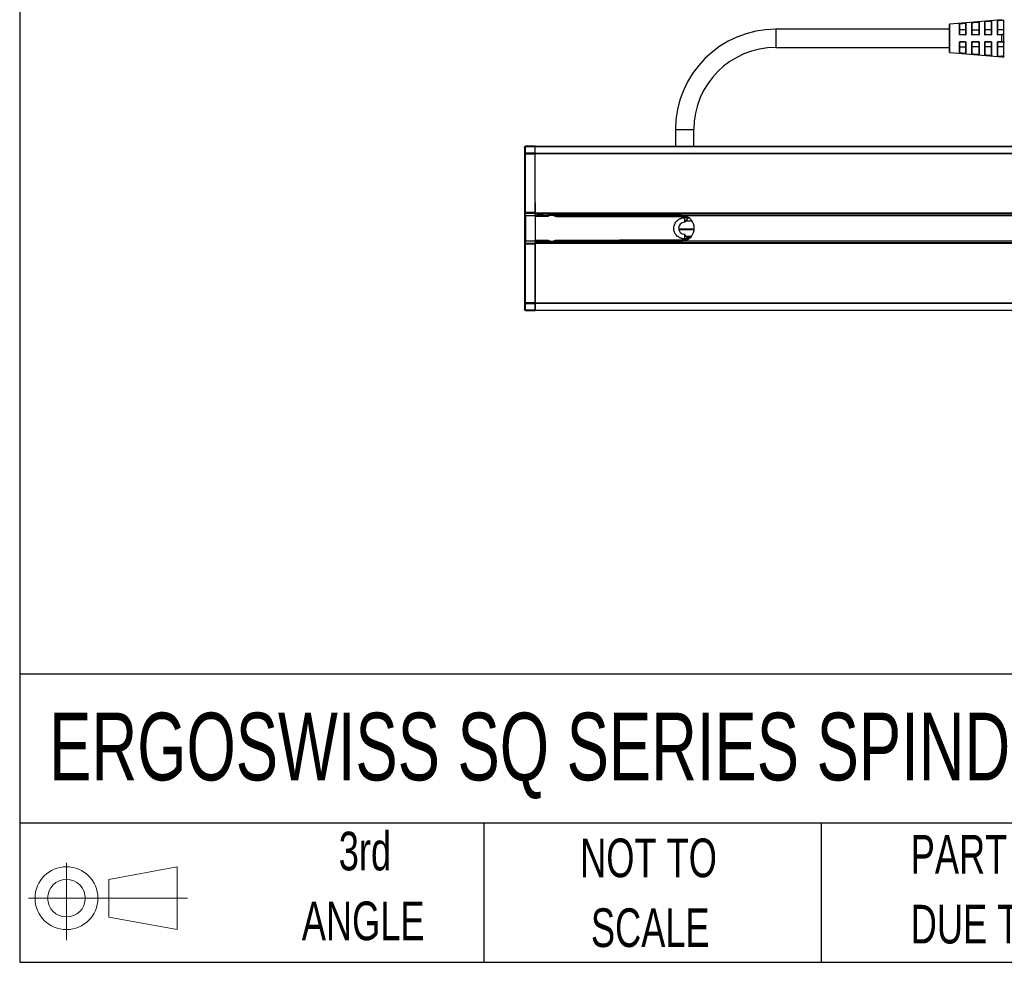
# Paper-space layout 'Sheet1(2)' of a CAD drawing. Header units: millimetres. Extents: x 32 to 1365, y 32 to 1048.
# Tile 1 of 18: x 32 to 301, y 32 to 290. Entities that reach past the tile are written whole.
import ezdxf

# ---------------------------------------------------------------- set-up
doc = ezdxf.new("R2010")
doc.units = ezdxf.units.MM
doc.layers.add('SLD-DEFPOINTS', color=7, linetype='Continuous')
doc.layers.add('TEXT', color=140, linetype='Continuous', lineweight=25)
doc.styles.add('SLDTEXTSTYLE0', font='TXT', dxfattribs={"width": 0.7})

# ---------------------------------------------------------------- blocks, each defined once
blk = doc.blocks.new('Block11')
at = {"color": 7, "linetype": 'Continuous', "lineweight": 18, "ltscale": 4}
for p, q in [((10.35, 21.24), (10.35, 0)), ((21.92, 16.67), (40.7, 20.13)), ((40.7, 20.13), (40.7, 2.93)), ((21.92, 6.38), (21.92, 16.67)), ((0, 11.53), (43.49, 11.53)), ((21.92, 6.38), (40.7, 2.93))]:
    blk.add_line(p, q, dxfattribs=at)
for radius in [8.6, 5.14]:
    blk.add_circle((10.35, 11.53), radius, dxfattribs=at)
blk = doc.blocks.new('Block12')
at = {"layer": 'SLD-DEFPOINTS', "ltscale": 4}
blk.add_blockref('Block11', (0, 0), dxfattribs=at)

psp = doc.layouts.new('Sheet1(2)')

# ---------------------------------------------------------------- linework, layer by layer
at = {"ltscale": 5}
for p, q in [((286.21, 280.89), (286.21, 288.45)), ((300.5, 289.77), (286.3, 288.55)), ((286.3, 280.79), (286.3, 288.55)), ((288.9, 285.59), (288.9, 288.67)), ((290.61, 288.72), (289, 288.58)), ((290.7, 288.82), (290.7, 285.59)), ((292.3, 285.59), (292.3, 288.96)), ((292.41, 288.88), (292.4, 288.88)), ((294.21, 289.03), (292.41, 288.88)), ((294.3, 289.14), (294.3, 285.59)), ((295.9, 285.59), (295.9, 289.28)), ((296.01, 289.19), (296, 289.19)), ((297.61, 289.33), (296.01, 289.19)), ((297.7, 289.44), (297.7, 285.59)), ((299.3, 285.58), (299.3, 289.58)), ((299.41, 289.49), (299.4, 289.49)), ((300.51, 289.58), (299.41, 289.49)), ((300.5, 289.68), (300.5, 289.77)), ((300.5, 289.68), (301.11, 289.68)), ((301.11, 289.58), (300.51, 289.58)), ((301.11, 286.96), (301.11, 289.58)), ((286.21, 287.17), (238.71, 287.17)), ((238.71, 287.17), (238.71, 284.67)), ((289, 285.67), (289.01, 285.67)), ((290.61, 286.96), (289.01, 286.96)), ((289.01, 285.67), (290.61, 285.67)), ((292.4, 285.67), (292.41, 285.67)), ((292.41, 286.96), (294.21, 286.96)), ((292.41, 285.67), (294.21, 285.67)), ((296, 285.67), (296.01, 285.67)), ((297.61, 286.96), (296.01, 286.96)), ((296.01, 285.67), (297.61, 285.67)), ((299.4, 285.67), (299.41, 285.67)), ((301.11, 286.96), (299.41, 286.96)), ((299.41, 285.67), (300.51, 285.67)), ((301.11, 285.67), (300.51, 285.67)), ((301.11, 285.67), (301.11, 286.96)), ((238.71, 284.67), (238.71, 282.17)), ((288.9, 280.67), (288.9, 283.74)), ((290.61, 283.67), (289, 283.67)), ((290.7, 283.74), (290.7, 280.51)), ((292.3, 280.37), (292.3, 283.75)), ((292.41, 283.67), (292.4, 283.67)), ((294.21, 283.67), (292.41, 283.67)), ((294.3, 283.75), (294.3, 280.19)), ((295.9, 280.05), (295.9, 283.75)), ((296.01, 283.67), (296, 283.67)), ((297.61, 283.67), (296.01, 283.67)), ((297.7, 283.75), (297.7, 279.89)), ((299.3, 279.75), (299.3, 283.75)), ((299.41, 283.67), (299.4, 283.67)), ((300.51, 283.67), (299.41, 283.67)), ((300.5, 283.75), (300.5, 285.58)), ((301.11, 285.58), (300.5, 285.58)), ((300.5, 283.75), (301.11, 283.75)), ((301.11, 283.67), (300.51, 283.67)), ((301.11, 283.75), (301.11, 285.58)), ((301.11, 282.38), (301.11, 283.67)), ((238.71, 282.17), (286.21, 282.17)), ((286.3, 280.79), (300.5, 279.57)), ((289, 280.76), (289.01, 280.76)), ((289.01, 282.38), (290.61, 282.38)), ((289.01, 280.76), (290.61, 280.61)), ((292.4, 280.46), (292.41, 280.46)), ((294.21, 282.38), (292.41, 282.38)), ((292.41, 280.46), (294.21, 280.3)), ((297.61, 282.38), (296.01, 282.38)), ((301.11, 282.38), (299.41, 282.38)), ((301.11, 279.75), (301.11, 282.38)), ((296, 280.14), (296.01, 280.14)), ((296.01, 280.14), (297.61, 280)), ((299.4, 279.84), (299.41, 279.84)), ((299.41, 279.84), (300.51, 279.75)), ((300.5, 279.57), (300.5, 279.65)), ((301.11, 279.65), (300.5, 279.65)), ((300.5, 279.57), (301.11, 279.57)), ((301.11, 279.75), (300.51, 279.75)), ((211.21, 259.67), (211.21, 255.17)), ((211.21, 259.67), (213.71, 259.67)), ((213.71, 259.67), (216.21, 259.67)), ((216.21, 255.17), (216.21, 259.67)), ((169.86, 254.82), (169.86, 253.02)), ((172.85, 255.17), (170.15, 255.12)), ((170.15, 255.03), (172.85, 255.08)), ((170.15, 253.23), (170.15, 255.03)), ((172.85, 253.25), (172.85, 255.08)), ((172.86, 255.17), (803.86, 255.17)), ((172.86, 255.17), (172.86, 255.08)), ((172.86, 255.08), (803.86, 255.08)), ((172.86, 253.25), (172.86, 255.08)), ((169.86, 253.02), (169.86, 237.01)), ((170.15, 253.02), (169.86, 253.02)), ((172.85, 253.25), (170.15, 253.23)), ((170.15, 253.02), (172.85, 253.04)), ((170.15, 237.01), (170.15, 253.02)), ((172.85, 236.97), (172.85, 253.04)), ((172.86, 253.25), (172.86, 253.04)), ((172.86, 253.25), (803.86, 253.25)), ((172.86, 236.87), (172.86, 253.04)), ((803.86, 253.04), (172.86, 253.04)), ((172.85, 250.09), (172.86, 250.09)), ((172.86, 249.96), (172.85, 249.96)), ((172.86, 249.56), (172.85, 249.56)), ((172.86, 249.43), (172.85, 249.43)), ((172.86, 248.68), (172.85, 248.68)), ((172.86, 247.92), (172.85, 247.92)), ((172.85, 247.74), (172.86, 247.74)), ((172.86, 247.49), (172.85, 247.49)), ((172.86, 246.94), (172.85, 246.94)), ((172.86, 246.76), (172.85, 246.76)), ((172.86, 246.5), (172.85, 246.5)), ((172.86, 245.87), (172.85, 245.87)), ((172.86, 245.77), (172.85, 245.77)), ((172.86, 245.72), (172.85, 245.72)), ((172.86, 245.7), (172.85, 245.7)), ((172.86, 245.57), (172.85, 245.57)), ((172.86, 245.4), (172.85, 245.4)), ((172.86, 245.2), (172.85, 245.2)), ((172.86, 245.05), (172.85, 245.05)), ((172.86, 244.94), (172.85, 244.94)), ((172.86, 244.77), (172.85, 244.77)), ((172.86, 244.67), (172.85, 244.67)), ((172.86, 244.52), (172.85, 244.52)), ((172.86, 244.42), (172.85, 244.42)), ((172.86, 244.36), (172.85, 244.36)), ((172.86, 244.34), (172.85, 244.34)), ((172.86, 244.33), (172.85, 244.33)), ((172.86, 242.85), (172.85, 242.85)), ((172.85, 241), (172.86, 241)), ((172.86, 240.83), (172.85, 240.83)), ((169.86, 237.01), (170.15, 237.01)), ((169.86, 236.84), (169.86, 236.11)), ((170.15, 236.11), (169.86, 236.11)), ((169.86, 236.11), (169.86, 229.22)), ((172.85, 236.97), (170.15, 237.01)), ((172.85, 236.67), (170.15, 236.71)), ((170.15, 236.11), (170.15, 236.71)), ((172.85, 236.09), (170.15, 236.11)), ((170.15, 236.11), (170.15, 229.22)), ((172.85, 236.21), (174.92, 236.2)), ((176.15, 236.1), (172.85, 236.12)), ((172.85, 235.92), (172.85, 236.09)), ((172.85, 235.92), (172.85, 229.41)), ((176.15, 235.9), (172.85, 235.92)), ((172.86, 236.87), (803.86, 236.87)), ((172.86, 236.87), (172.86, 236.67)), ((172.86, 236.67), (803.86, 236.67)), ((172.86, 236.57), (172.86, 236.67)), ((175.13, 236.17), (172.86, 236.57)), ((175.13, 236.17), (176.39, 236.17)), ((176.29, 236.23), (176.55, 236.33)), ((212.86, 236.17), (178.32, 236.17)), ((213.12, 235.98), (178.58, 236.1)), ((178.58, 235.9), (213.12, 235.78)), ((185.18, 236.17), (213.12, 236.07)), ((213.55, 235.55), (213.71, 235.55)), ((803.86, 236.1), (213.56, 236.1)), ((214.71, 235.57), (213.71, 234.32)), ((214.27, 235.56), (213.71, 235.55)), ((213.71, 235.55), (213.71, 234.32)), ((213.99, 234.67), (215.73, 234.67)), ((212.06, 232.55), (216.35, 232.55)), ((216.33, 232.26), (212.11, 232.26)), ((169.86, 229.22), (170.15, 229.22)), ((169.86, 229.22), (169.86, 228.49)), ((170.15, 229.22), (172.85, 229.24)), ((170.15, 228.62), (170.15, 229.22)), ((172.85, 229.41), (176.15, 229.43)), ((172.85, 229.24), (172.85, 229.41)), ((172.85, 229.22), (176.15, 229.23)), ((172.86, 228.77), (175.13, 229.17)), ((175.13, 229.17), (176.39, 229.17)), ((178.32, 229.17), (212.86, 229.17)), ((178.58, 229.44), (213.12, 229.56)), ((178.58, 229.24), (213.12, 229.36)), ((213.71, 229.78), (213.55, 229.78)), ((213.56, 229.24), (803.86, 229.24)), ((213.71, 231.02), (213.71, 229.78)), ((214.71, 229.76), (213.71, 231.02)), ((214.27, 229.77), (213.71, 229.78)), ((213.71, 229.78), (213.71, 229.78)), ((215.44, 230.38), (214.2, 230.4)), ((215.5, 230.38), (214.2, 230.4)), ((215.08, 230.06), (214.47, 230.07)), ((214.65, 229.84), (214.84, 229.84)), ((169.86, 228.32), (169.86, 212.31)), ((170.15, 228.62), (172.85, 228.67)), ((170.15, 228.32), (172.85, 228.37)), ((170.15, 212.31), (170.15, 228.32)), ((174.24, 229.01), (172.85, 229.01)), ((172.85, 212.29), (172.85, 228.37)), ((172.86, 228.67), (172.86, 228.77)), ((172.86, 228.47), (172.86, 228.67)), ((803.86, 228.67), (172.86, 228.67)), ((172.86, 228.47), (172.86, 212.29)), ((803.86, 228.47), (172.86, 228.47)), ((172.85, 213.17), (172.86, 213.17)), ((169.86, 212.31), (170.15, 212.31)), ((169.86, 212.31), (169.86, 210.51)), ((172.85, 212.29), (170.15, 212.31)), ((170.15, 212.1), (172.85, 212.08)), ((170.15, 210.3), (170.15, 212.1)), ((172.85, 210.25), (170.15, 210.3)), ((170.15, 210.21), (172.85, 210.17)), ((172.86, 212.84), (172.85, 212.84)), ((172.85, 210.25), (172.85, 212.08)), ((172.86, 212.08), (172.86, 212.29)), ((172.86, 212.29), (803.86, 212.29)), ((803.86, 212.08), (172.86, 212.08)), ((172.86, 212.08), (172.86, 210.25)), ((172.86, 210.25), (803.86, 210.25)), ((172.86, 210.17), (172.86, 210.25)), ((803.86, 210.17), (172.86, 210.17))]:
    psp.add_line(p, q, dxfattribs=at)
at = {"ltscale": 5, "flags": 128}
psp.add_lwpolyline([(170.15, 228.32), (170.09, 228.32), (170.04, 228.32), (169.99, 228.32), (169.94, 228.32), (169.91, 228.32), (169.88, 228.32), (169.86, 228.32), (169.86, 228.32)], dxfattribs=at)
at = {"ltscale": 25}
for centre, radius, start, end in [((286.31, 288.45), 0.1, 94.9055, 180), ((238.71, 259.67), 27.5, 90, 180), ((238.71, 259.67), 22.5, 90, 180), ((286.31, 280.89), 0.1, 180, 265.0945), ((301.11, 279.47), 0.1, 360, 90), ((170.16, 254.82), 0.3, 91, 180), ((170.16, 237.01), 0.3, 180, 269), ((170.42, 235.97), 5.73, 359.3002, 1.2998), ((170.7, 232.85), 6.58, 28.4688, 30.2169), ((172.57, 239.23), 6.53, 330.2577, 332.004), ((172.85, 235.97), 5.73, 359.3002, 1.2998), ((207.39, 235.85), 5.73, 359.3002, 1.2998), ((212.86, 232.67), 3.5, 281.5659, 78.4341), ((213.71, 232.67), 1.65, 90, 270), ((170.42, 229.36), 5.73, 358.7002, 0.6998), ((178.69, 229.18), 2.54, 179.0111, 180.3955), ((170.7, 232.48), 6.58, 329.7831, 331.5312), ((172.57, 226.11), 6.53, 27.996, 29.7423), ((172.85, 229.37), 5.73, 358.7002, 0.6998), ((207.39, 229.49), 5.73, 358.7002, 0.6998), ((227.72, 229.25), 14.6, 179.5817, 180.4183), ((214.82, 229.75), 0.204, 192.2337, 207.2174), ((170.16, 228.32), 0.3, 91, 180), ((170.16, 210.51), 0.3, 180, 269)]:
    psp.add_arc(centre, radius, start, end, dxfattribs=at)
at = {"ltscale": 5}
for points, knots in [([(288.9, 288.67), (289.09, 288.68), (289.69, 288.73), (290.29, 288.79), (290.7, 288.82)], [0, 0, 0, 0, 0.322382, 1, 1, 1, 1]), ([(288.9, 288.67), (288.9, 288.67), (288.92, 288.67), (288.93, 288.66), (288.94, 288.65), (288.96, 288.64), (288.98, 288.62), (289, 288.6), (289, 288.58), (289, 288.58)], [0, 0, 0, 0, 0.113712, 0.248724, 0.321196, 0.515588, 0.760203, 0.877144, 1, 1, 1, 1]), ([(290.61, 288.72), (290.61, 288.72), (290.61, 288.74), (290.62, 288.76), (290.64, 288.78), (290.65, 288.8), (290.66, 288.81), (290.68, 288.82), (290.69, 288.82), (290.7, 288.82)], [0, 0, 0, 0, 0.113102, 0.241051, 0.48971, 0.625627, 0.760816, 0.890752, 1, 1, 1, 1]), ([(292.4, 288.88), (292.4, 288.88), (292.39, 288.9), (292.38, 288.91), (292.37, 288.93), (292.34, 288.95), (292.32, 288.96), (292.3, 288.96), (292.3, 288.96)], [0, 0, 0, 0, 0.124426, 0.252535, 0.386711, 0.595794, 0.928368, 1, 1, 1, 1]), ([(292.41, 285.67), (292.41, 286.44), (292.41, 287.14), (292.41, 288.27), (292.41, 288.66), (292.41, 288.84)], [0, 0, 0, 0, 0.5, 0.5, 1, 1, 1, 1]), ([(294.3, 289.14), (294.29, 289.14), (294.27, 289.13), (294.25, 289.11), (294.23, 289.09), (294.21, 289.07), (294.21, 289.04), (294.21, 289.03)], [0, 0, 0, 0, 0.278528, 0.484382, 0.617914, 0.814445, 1, 1, 1, 1]), ([(294.21, 289.02), (294.21, 288.83), (294.21, 288.42), (294.21, 287.23), (294.21, 286.48), (294.21, 285.67)], [0, 0, 0, 0, 0.5, 0.5, 1, 1, 1, 1]), ([(296, 289.19), (296, 289.2), (296, 289.21), (295.98, 289.23), (295.97, 289.25), (295.94, 289.27), (295.92, 289.28), (295.9, 289.28), (295.9, 289.28)], [0, 0, 0, 0, 0.124185, 0.252227, 0.386634, 0.596777, 0.928985, 1, 1, 1, 1]), ([(296.01, 285.67), (296.01, 286.52), (296.01, 287.3), (296.01, 288.54), (296.01, 288.97), (296.01, 289.16)], [0, 0, 0, 0, 0.5, 0.5, 1, 1, 1, 1]), ([(297.7, 289.44), (297.69, 289.43), (297.67, 289.43), (297.65, 289.41), (297.63, 289.39), (297.61, 289.36), (297.61, 289.34), (297.61, 289.33)], [0, 0, 0, 0, 0.252996, 0.454371, 0.604625, 0.823934, 1, 1, 1, 1]), ([(297.61, 289.32), (297.61, 289.13), (297.61, 288.68), (297.61, 287.38), (297.61, 286.56), (297.61, 285.67)], [0, 0, 0, 0, 0.5, 0.5, 1, 1, 1, 1]), ([(299.4, 289.49), (299.4, 289.5), (299.4, 289.51), (299.38, 289.53), (299.37, 289.55), (299.34, 289.57), (299.32, 289.58), (299.3, 289.58), (299.3, 289.58)], [0, 0, 0, 0, 0.124, 0.251993, 0.386591, 0.59642, 0.929464, 1, 1, 1, 1]), ([(299.41, 285.67), (299.41, 286.6), (299.41, 287.46), (299.41, 288.8), (299.41, 289.27), (299.41, 289.46)], [0, 0, 0, 0, 0.5, 0.5, 1, 1, 1, 1]), ([(301.2, 289.71), (301.2, 289.72), (301.21, 289.73), (301.21, 289.74), (301.21, 289.75)], [0, 0, 0, 0, 0.521289, 1, 1, 1, 1]), ([(288.9, 285.59), (288.9, 285.59), (288.92, 285.61), (288.94, 285.63), (288.97, 285.65), (288.99, 285.66), (289, 285.67), (289, 285.67)], [0, 0, 0, 0, 0.072399, 0.417472, 0.634196, 0.82126, 1, 1, 1, 1]), ([(290.61, 285.67), (290.61, 285.67), (290.61, 285.67), (290.62, 285.66), (290.63, 285.65), (290.66, 285.63), (290.68, 285.6), (290.7, 285.59)], [0, 0, 0, 0, 0.123477, 0.250371, 0.383094, 0.609994, 1, 1, 1, 1]), ([(292.3, 285.59), (292.3, 285.59), (292.32, 285.61), (292.34, 285.63), (292.37, 285.65), (292.39, 285.66), (292.4, 285.67), (292.4, 285.67)], [0, 0, 0, 0, 0.071701, 0.417058, 0.634092, 0.821516, 1, 1, 1, 1]), ([(294.21, 285.67), (294.21, 285.67), (294.21, 285.67), (294.22, 285.66), (294.23, 285.65), (294.26, 285.62), (294.28, 285.6), (294.3, 285.59)], [0, 0, 0, 0, 0.123267, 0.25016, 0.383223, 0.610387, 1, 1, 1, 1]), ([(295.9, 285.59), (295.9, 285.59), (295.92, 285.61), (295.94, 285.63), (295.97, 285.65), (295.99, 285.66), (296, 285.67), (296, 285.67)], [0, 0, 0, 0, 0.071092, 0.416048, 0.634074, 0.821775, 1, 1, 1, 1]), ([(297.61, 285.67), (297.61, 285.67), (297.61, 285.67), (297.62, 285.66), (297.63, 285.65), (297.66, 285.62), (297.68, 285.6), (297.7, 285.59)], [0, 0, 0, 0, 0.113406, 0.244733, 0.396542, 0.640651, 1, 1, 1, 1]), ([(299.3, 285.58), (299.3, 285.59), (299.32, 285.6), (299.34, 285.63), (299.37, 285.65), (299.39, 285.66), (299.4, 285.67), (299.4, 285.67)], [0, 0, 0, 0, 0.0706067, 0.4146473, 0.6339192, 0.8219183, 1, 1, 1, 1]), ([(288.9, 283.74), (288.91, 283.74), (288.92, 283.72), (288.94, 283.71), (288.96, 283.69), (288.98, 283.68), (288.99, 283.67), (289, 283.67), (289, 283.67)], [0, 0, 0, 0, 0.175467, 0.335929, 0.519375, 0.634914, 0.783344, 1, 1, 1, 1]), ([(290.61, 283.67), (290.61, 283.67), (290.61, 283.67), (290.62, 283.67), (290.64, 283.69), (290.65, 283.71), (290.66, 283.72), (290.68, 283.74), (290.69, 283.74), (290.7, 283.74)], [0, 0, 0, 0, 0.111979, 0.238655, 0.484952, 0.62001, 0.755821, 0.888922, 1, 1, 1, 1]), ([(292.4, 283.67), (292.4, 283.67), (292.39, 283.67), (292.38, 283.67), (292.37, 283.68), (292.34, 283.7), (292.32, 283.73), (292.3, 283.74), (292.3, 283.75)], [0, 0, 0, 0, 0.124426, 0.252535, 0.386711, 0.595794, 0.928368, 1, 1, 1, 1]), ([(292.41, 280.49), (292.41, 280.67), (292.41, 281.07), (292.41, 282.19), (292.41, 282.89), (292.41, 283.67)], [0, 0, 0, 0, 0.5, 0.5, 1, 1, 1, 1]), ([(294.3, 283.75), (294.29, 283.74), (294.27, 283.72), (294.25, 283.7), (294.23, 283.68), (294.21, 283.67), (294.21, 283.67), (294.21, 283.67)], [0, 0, 0, 0, 0.2785285, 0.4843822, 0.6179144, 0.8144451, 1, 1, 1, 1]), ([(294.21, 283.67), (294.21, 282.85), (294.21, 282.1), (294.21, 280.91), (294.21, 280.5), (294.21, 280.31)], [0, 0, 0, 0, 0.5, 0.5, 1, 1, 1, 1]), ([(296, 283.67), (296, 283.67), (296, 283.67), (295.98, 283.67), (295.97, 283.68), (295.94, 283.71), (295.92, 283.73), (295.9, 283.74), (295.9, 283.75)], [0, 0, 0, 0, 0.124185, 0.252227, 0.386634, 0.596777, 0.928985, 1, 1, 1, 1]), ([(296.01, 280.17), (296.01, 280.36), (296.01, 280.79), (296.01, 282.03), (296.01, 282.81), (296.01, 283.67)], [0, 0, 0, 0, 0.5, 0.5, 1, 1, 1, 1]), ([(297.7, 283.75), (297.69, 283.74), (297.67, 283.72), (297.65, 283.7), (297.63, 283.68), (297.61, 283.67), (297.61, 283.67), (297.61, 283.67)], [0, 0, 0, 0, 0.252996, 0.454371, 0.604625, 0.823934, 1, 1, 1, 1]), ([(297.61, 283.67), (297.61, 282.77), (297.61, 281.95), (297.61, 280.65), (297.61, 280.21), (297.61, 280.01)], [0, 0, 0, 0, 0.5, 0.5, 1, 1, 1, 1]), ([(299.4, 283.67), (299.4, 283.67), (299.4, 283.67), (299.38, 283.67), (299.37, 283.68), (299.34, 283.71), (299.32, 283.73), (299.3, 283.75), (299.3, 283.75)], [0, 0, 0, 0, 0.124, 0.251993, 0.386591, 0.59642, 0.929464, 1, 1, 1, 1]), ([(299.41, 279.87), (299.41, 280.07), (299.41, 280.53), (299.41, 281.88), (299.41, 282.73), (299.41, 283.67)], [0, 0, 0, 0, 0.5, 0.5, 1, 1, 1, 1]), ([(301.11, 283.67), (301.11, 283.67), (301.12, 283.67), (301.13, 283.66), (301.15, 283.66), (301.17, 283.65), (301.19, 283.63), (301.2, 283.61), (301.2, 283.59), (301.21, 283.58), (301.21, 283.57)], [0, 0, 0, 0, 0.045922, 0.107319, 0.18619, 0.307801, 0.431221, 0.660315, 0.747154, 1, 1, 1, 1]), ([(301.21, 283.57), (301.21, 283.58), (301.21, 283.59), (301.2, 283.6), (301.2, 283.61)], [0, 0, 0, 0, 0.318429, 1, 1, 1, 1]), ([(288.9, 280.67), (288.9, 280.67), (288.92, 280.67), (288.94, 280.68), (288.97, 280.7), (288.99, 280.73), (289, 280.75), (289, 280.76)], [0, 0, 0, 0, 0.072399, 0.417472, 0.634196, 0.82126, 1, 1, 1, 1]), ([(290.61, 280.61), (290.61, 280.61), (290.61, 280.59), (290.62, 280.57), (290.63, 280.55), (290.66, 280.53), (290.68, 280.52), (290.7, 280.51)], [0, 0, 0, 0, 0.1234773, 0.2503711, 0.3830941, 0.6099944, 1, 1, 1, 1]), ([(292.3, 280.37), (292.3, 280.37), (292.32, 280.37), (292.34, 280.38), (292.37, 280.4), (292.39, 280.43), (292.4, 280.45), (292.4, 280.46)], [0, 0, 0, 0, 0.071701, 0.417058, 0.634092, 0.821516, 1, 1, 1, 1]), ([(294.21, 280.3), (294.21, 280.29), (294.21, 280.28), (294.22, 280.26), (294.23, 280.24), (294.26, 280.21), (294.28, 280.2), (294.3, 280.19)], [0, 0, 0, 0, 0.123267, 0.25016, 0.383223, 0.610387, 1, 1, 1, 1]), ([(297.61, 280), (297.61, 279.99), (297.61, 279.98), (297.62, 279.96), (297.63, 279.94), (297.66, 279.91), (297.68, 279.9), (297.7, 279.89)], [0, 0, 0, 0, 0.113406, 0.244733, 0.396542, 0.640651, 1, 1, 1, 1]), ([(169.86, 254.82), (169.86, 254.87), (169.89, 254.93), (170, 255.01), (170.07, 255.03), (170.15, 255.03)], [0, 0, 0, 0, 0.5, 0.5, 1, 1, 1, 1]), ([(170.15, 253.23), (170.07, 253.23), (170, 253.21), (169.89, 253.13), (169.86, 253.08), (169.86, 253.02)], [0, 0, 0, 0, 0.5, 0.5, 1, 1, 1, 1]), ([(172.85, 250.08), (172.85, 250.09), (172.85, 250.11), (172.85, 250.14), (172.85, 250.18), (172.85, 250.23), (172.85, 250.27), (172.85, 250.29)], [0, 0, 0, 0, 0.166558, 0.332332, 0.500193, 0.749366, 1, 1, 1, 1]), ([(172.85, 239.64), (172.85, 239.59), (172.85, 239.48), (172.85, 239.3), (172.85, 239.12), (172.85, 238.93), (172.85, 238.74), (172.85, 238.54), (172.85, 238.33), (172.85, 238.12), (172.85, 237.91), (172.85, 237.69), (172.85, 237.47), (172.85, 237.24), (172.85, 237.01), (172.85, 236.78), (172.85, 236.55), (172.85, 236.32), (172.85, 236.17), (172.85, 236.09)], [0, 0, 0, 0, 0.058824, 0.117648, 0.176472, 0.235296, 0.294119, 0.352942, 0.411765, 0.470588, 0.529412, 0.588235, 0.647058, 0.705881, 0.764704, 0.823528, 0.882352, 0.941176, 1, 1, 1, 1]), ([(170.15, 236.71), (170.15, 236.71), (170.15, 236.75), (170.15, 236.86), (170.15, 236.94), (170.15, 237.01)], [0, 0, 0, 0, 0.5, 0.5, 1, 1, 1, 1]), ([(172.85, 236.67), (172.85, 236.67), (172.85, 236.67), (172.85, 236.68), (172.85, 236.71), (172.85, 236.74), (172.85, 236.77), (172.85, 236.82), (172.85, 236.86), (172.85, 236.91), (172.85, 236.95), (172.85, 236.97)], [0, 0, 0, 0, 0.111119, 0.222232, 0.333341, 0.444447, 0.555553, 0.666659, 0.777768, 0.888881, 1, 1, 1, 1]), ([(176.49, 235.99), (176.46, 235.98), (176.41, 235.95), (176.32, 235.92), (176.24, 235.91), (176.18, 235.91), (176.15, 235.9)], [0, 0, 0, 0, 0.252062, 0.499999, 0.747936, 1, 1, 1, 1]), ([(176.39, 236.17), (176.69, 236.33), (177.02, 236.42), (177.7, 236.42), (178.04, 236.33), (178.34, 236.16)], [0, 0, 0, 0, 0.5, 0.5, 1, 1, 1, 1]), ([(178.32, 236.17), (178.18, 236.25), (178.02, 236.31), (177.69, 236.39), (177.52, 236.42), (177.19, 236.42), (177.02, 236.39), (176.69, 236.31), (176.54, 236.25), (176.39, 236.17)], [0, 0, 0, 0, 0.25, 0.25, 0.5, 0.5, 0.75, 0.75, 1, 1, 1, 1]), ([(178.24, 235.99), (178.21, 236), (178.14, 236.04), (178.04, 236.08), (177.93, 236.12), (177.79, 236.17), (177.6, 236.21), (177.36, 236.22), (177.13, 236.21), (176.91, 236.16), (176.69, 236.09), (176.56, 236.03), (176.49, 235.99)], [0, 0, 0, 0, 0.061567, 0.122928, 0.184324, 0.245996, 0.372887, 0.500059, 0.62695, 0.754122, 0.876992, 1, 1, 1, 1]), ([(213.55, 229.78), (213.49, 229.79), (213.38, 229.79), (213.22, 229.81), (213.05, 229.84), (212.89, 229.88), (212.73, 229.93), (212.45, 230.02), (212.08, 230.21), (211.66, 230.54), (211.3, 230.94), (211.02, 231.4), (210.84, 231.88), (210.75, 232.37), (210.74, 232.88), (210.82, 233.39), (211, 233.88), (211.27, 234.35), (211.62, 234.76), (211.99, 235.05), (212.34, 235.25), (212.65, 235.38), (212.86, 235.44), (212.97, 235.47)], [0, 0, 0, 0, 0.02026, 0.040388, 0.060453, 0.080522, 0.100665, 0.120949, 0.185525, 0.250166, 0.314738, 0.379363, 0.439723, 0.500134, 0.560472, 0.620875, 0.685401, 0.749995, 0.814529, 0.879132, 0.919497, 0.959603, 1, 1, 1, 1]), ([(212.97, 235.47), (213.02, 235.48), (213.11, 235.51), (213.26, 235.53), (213.4, 235.54), (213.5, 235.55), (213.55, 235.55)], [0, 0, 0, 0, 0.250429, 0.5, 0.749571, 1, 1, 1, 1]), ([(213.93, 235.98), (213.88, 235.99), (213.77, 236.01), (213.61, 236.04), (213.45, 236.06), (213.29, 236.07), (213.18, 236.07), (213.12, 236.07)], [0, 0, 0, 0, 0.202263, 0.402905, 0.602412, 0.801278, 1, 1, 1, 1]), ([(214.27, 235.56), (214.22, 235.58), (214.11, 235.62), (213.95, 235.67), (213.79, 235.71), (213.63, 235.74), (213.46, 235.76), (213.29, 235.77), (213.18, 235.77), (213.12, 235.78)], [0, 0, 0, 0, 0.143817, 0.286675, 0.428956, 0.571043, 0.713324, 0.856183, 1, 1, 1, 1]), ([(214.27, 235.56), (214.36, 235.56), (214.45, 235.57), (214.58, 235.57), (214.63, 235.57), (214.68, 235.57), (214.7, 235.57), (214.73, 235.57), (214.73, 235.57), (214.73, 235.57)], [0, 0, 0, 0, 0.5, 0.5, 0.75, 0.75, 0.875, 0.875, 1, 1, 1, 1]), ([(172.85, 229.24), (172.85, 229.17), (172.85, 229.01), (172.85, 228.78), (172.85, 228.55), (172.85, 228.33), (172.85, 228.1), (172.85, 227.88), (172.85, 227.66), (172.85, 227.44), (172.85, 227.23), (172.85, 227.02), (172.85, 226.81), (172.85, 226.61), (172.85, 226.42), (172.85, 226.23), (172.85, 226.05), (172.85, 225.88), (172.85, 225.77), (172.85, 225.71)], [0, 0, 0, 0, 0.058824, 0.117648, 0.176472, 0.235296, 0.294119, 0.352942, 0.411765, 0.470589, 0.529412, 0.588235, 0.647058, 0.705881, 0.764704, 0.823528, 0.882352, 0.941176, 1, 1, 1, 1]), ([(176.15, 229.43), (176.18, 229.43), (176.24, 229.43), (176.32, 229.41), (176.41, 229.38), (176.46, 229.35), (176.49, 229.34)], [0, 0, 0, 0, 0.252064, 0.500001, 0.747938, 1, 1, 1, 1]), ([(178.34, 229.17), (178.04, 229.01), (177.7, 228.92), (177.02, 228.92), (176.69, 229), (176.39, 229.17)], [0, 0, 0, 0, 0.5, 0.5, 1, 1, 1, 1]), ([(176.39, 229.17), (176.54, 229.08), (176.69, 229.02), (177.02, 228.94), (177.19, 228.92), (177.52, 228.92), (177.69, 228.94), (178.02, 229.02), (178.18, 229.08), (178.32, 229.17)], [0, 0, 0, 0, 0.25, 0.25, 0.5, 0.5, 0.75, 0.75, 1, 1, 1, 1]), ([(176.49, 229.34), (176.52, 229.32), (176.59, 229.29), (176.69, 229.24), (176.8, 229.21), (176.94, 229.16), (177.13, 229.13), (177.36, 229.11), (177.6, 229.13), (177.82, 229.17), (178.04, 229.24), (178.17, 229.31), (178.24, 229.35)], [0, 0, 0, 0, 0.0615672, 0.1229283, 0.1843243, 0.2459957, 0.3728872, 0.5000589, 0.6269505, 0.754122, 0.8769919, 1, 1, 1, 1]), ([(178.24, 229.35), (178.27, 229.36), (178.32, 229.39), (178.4, 229.42), (178.49, 229.43), (178.55, 229.44), (178.58, 229.44)], [0, 0, 0, 0, 0.252062, 0.499999, 0.747936, 1, 1, 1, 1]), ([(213.12, 229.56), (213.18, 229.56), (213.29, 229.56), (213.46, 229.57), (213.63, 229.6), (213.79, 229.63), (213.95, 229.67), (214.11, 229.71), (214.22, 229.75), (214.27, 229.77)], [0, 0, 0, 0, 0.143817, 0.286676, 0.428957, 0.571044, 0.713325, 0.856183, 1, 1, 1, 1]), ([(214.73, 229.76), (214.73, 229.76), (214.73, 229.76), (214.72, 229.76), (214.7, 229.76), (214.67, 229.77), (214.61, 229.77), (214.53, 229.77), (214.42, 229.77), (214.33, 229.77), (214.27, 229.77)], [0, 0, 0, 0, 0.053703, 0.109959, 0.170579, 0.237044, 0.353409, 0.502989, 0.710926, 1, 1, 1, 1]), ([(170.15, 228.32), (170.15, 228.4), (170.15, 228.48), (170.15, 228.59), (170.15, 228.62), (170.15, 228.62)], [0, 0, 0, 0, 0.5, 0.5, 1, 1, 1, 1]), ([(172.85, 228.37), (172.85, 228.38), (172.85, 228.42), (172.85, 228.47), (172.85, 228.52), (172.85, 228.56), (172.85, 228.6), (172.85, 228.63), (172.85, 228.65), (172.85, 228.66), (172.85, 228.67), (172.85, 228.67)], [0, 0, 0, 0, 0.111119, 0.222232, 0.333341, 0.444447, 0.555553, 0.666659, 0.777768, 0.888881, 1, 1, 1, 1]), ([(172.85, 221.66), (172.85, 221.67), (172.85, 221.67), (172.85, 221.67), (172.85, 221.69), (172.85, 221.71), (172.85, 221.74), (172.85, 221.75)], [0, 0, 0, 0, 0.166559, 0.332331, 0.500193, 0.749366, 1, 1, 1, 1]), ([(169.86, 212.31), (169.86, 212.26), (169.89, 212.2), (170, 212.12), (170.07, 212.1), (170.15, 212.1)], [0, 0, 0, 0, 0.5, 0.5, 1, 1, 1, 1]), ([(170.15, 210.3), (170.07, 210.3), (170, 210.33), (169.89, 210.4), (169.86, 210.46), (169.86, 210.51)], [0, 0, 0, 0, 0.5, 0.5, 1, 1, 1, 1])]:
    psp.add_open_spline(points, degree=3, knots=knots, dxfattribs=at)
for points in [[(289, 288.58), (289, 288.57), (289.01, 288.55), (289.01, 288.54)], [(289.01, 285.67), (289.01, 287.08), (289.01, 288.18), (289.01, 288.54)], [(290.61, 288.7), (290.61, 288.71), (290.61, 288.71), (290.61, 288.72)], [(290.61, 288.7), (290.61, 288.33), (290.61, 287.16), (290.61, 285.67)], [(292.3, 288.96), (292.96, 289.02), (293.63, 289.08), (294.3, 289.14)], [(292.41, 288.84), (292.41, 288.86), (292.4, 288.87), (292.4, 288.88)], [(294.21, 289.03), (294.21, 289.03), (294.21, 289.03), (294.21, 289.02)], [(295.9, 289.28), (296.5, 289.33), (297.1, 289.39), (297.7, 289.44)], [(296, 289.19), (296.01, 289.18), (296.01, 289.17), (296.01, 289.16)], [(297.61, 289.32), (297.61, 289.32), (297.61, 289.33), (297.61, 289.33)], [(299.3, 289.58), (299.7, 289.61), (300.1, 289.65), (300.5, 289.68)], [(299.4, 289.49), (299.41, 289.48), (299.41, 289.47), (299.41, 289.46)], [(300.5, 289.68), (300.5, 289.67), (300.51, 289.63), (300.51, 289.58)], [(301.11, 289.58), (301.11, 289.63), (301.11, 289.67), (301.11, 289.68)], [(289.01, 285.67), (289.01, 285.67), (289, 285.67), (289, 285.67)], [(292.41, 285.67), (292.41, 285.67), (292.4, 285.67), (292.4, 285.67)], [(296.01, 285.67), (296.01, 285.67), (296.01, 285.67), (296, 285.67)], [(299.41, 285.67), (299.41, 285.67), (299.41, 285.67), (299.4, 285.67)], [(300.51, 285.67), (300.51, 285.67), (300.5, 285.63), (300.5, 285.58)], [(301.11, 285.58), (301.11, 285.63), (301.11, 285.67), (301.11, 285.67)], [(290.7, 285.59), (290.1, 285.59), (289.5, 285.59), (288.9, 285.59)], [(288.9, 283.74), (289.5, 283.74), (290.1, 283.74), (290.7, 283.74)], [(289, 283.67), (289, 283.67), (289.01, 283.67), (289.01, 283.67)], [(289.01, 280.79), (289.01, 281.15), (289.01, 282.26), (289.01, 283.67)], [(290.61, 283.67), (290.61, 282.17), (290.61, 281), (290.61, 280.63)], [(294.3, 285.59), (293.63, 285.59), (292.96, 285.59), (292.3, 285.59)], [(292.3, 283.75), (292.96, 283.75), (293.63, 283.75), (294.3, 283.75)], [(297.7, 285.59), (297.1, 285.59), (296.5, 285.59), (295.9, 285.59)], [(295.9, 283.75), (296.5, 283.75), (297.1, 283.75), (297.7, 283.75)], [(300.5, 285.58), (300.1, 285.58), (299.7, 285.58), (299.3, 285.58)], [(299.3, 283.75), (299.7, 283.75), (300.1, 283.75), (300.5, 283.75)], [(300.5, 283.75), (300.5, 283.7), (300.51, 283.67), (300.51, 283.67)], [(301.11, 283.67), (301.11, 283.67), (301.11, 283.7), (301.11, 283.75)], [(290.7, 280.51), (290.1, 280.56), (289.5, 280.61), (288.9, 280.67)], [(289.01, 280.79), (289.01, 280.78), (289, 280.77), (289, 280.76)], [(290.61, 280.61), (290.61, 280.62), (290.61, 280.62), (290.61, 280.63)], [(294.3, 280.19), (293.63, 280.25), (292.96, 280.31), (292.3, 280.37)], [(292.41, 280.49), (292.41, 280.48), (292.4, 280.47), (292.4, 280.46)], [(294.21, 280.3), (294.21, 280.3), (294.21, 280.31), (294.21, 280.31)], [(297.7, 279.89), (297.1, 279.95), (296.5, 280), (295.9, 280.05)], [(296.01, 280.17), (296.01, 280.16), (296.01, 280.15), (296, 280.14)], [(297.61, 280), (297.61, 280.01), (297.61, 280.01), (297.61, 280.01)], [(300.5, 279.65), (300.1, 279.68), (299.7, 279.72), (299.3, 279.75)], [(299.41, 279.87), (299.41, 279.86), (299.41, 279.85), (299.4, 279.84)], [(300.51, 279.75), (300.51, 279.7), (300.5, 279.66), (300.5, 279.65)], [(301.11, 279.65), (301.11, 279.66), (301.11, 279.7), (301.11, 279.75)], [(170.15, 255.03), (170.15, 255.09), (170.15, 255.12), (170.15, 255.12)], [(172.85, 255.17), (172.85, 255.17), (172.85, 255.13), (172.85, 255.08)], [(170.15, 253.02), (170.15, 253.1), (170.15, 253.18), (170.15, 253.23)], [(172.85, 253.25), (172.85, 253.2), (172.85, 253.12), (172.85, 253.04)], [(176.15, 236.1), (176.23, 236.1), (176.32, 236.13), (176.39, 236.17)], [(178.58, 235.9), (178.46, 235.9), (178.34, 235.93), (178.24, 235.99)], [(178.34, 236.16), (178.41, 236.12), (178.49, 236.1), (178.58, 236.1)], [(212.86, 236.17), (213.09, 236.17), (213.33, 236.14), (213.56, 236.1)], [(213.12, 235.98), (213.68, 235.97), (214.24, 235.83), (214.73, 235.57)], [(176.39, 229.17), (176.32, 229.21), (176.23, 229.23), (176.15, 229.23)], [(178.58, 229.24), (178.49, 229.24), (178.41, 229.21), (178.34, 229.17)], [(212.86, 229.17), (213.09, 229.17), (213.33, 229.19), (213.56, 229.24)], [(214.73, 229.76), (214.24, 229.5), (213.68, 229.36), (213.12, 229.36)], [(170.15, 212.1), (170.15, 212.15), (170.15, 212.23), (170.15, 212.31)], [(170.15, 210.21), (170.15, 210.21), (170.15, 210.25), (170.15, 210.3)], [(172.85, 212.29), (172.85, 212.21), (172.85, 212.13), (172.85, 212.08)], [(172.85, 210.25), (172.85, 210.2), (172.85, 210.17), (172.85, 210.17)]]:
    psp.add_open_spline(points, degree=3, dxfattribs=at)
at = {"layer": 'TEXT', "ltscale": 5}
for p, q in [((31.75, 1047.75), (31.75, 31.75)), ((1365.25, 110.63), (31.75, 110.63)), ((1365.25, 69.85), (31.75, 69.85)), ((158.75, 69.85), (158.75, 31.75)), ((251.06, 69.85), (251.06, 31.75)), ((31.75, 31.75), (1365.25, 31.75))]:
    psp.add_line(p, q, dxfattribs=at)

# ---------------------------------------------------------------- block references
at = {"layer": 'SLD-DEFPOINTS', "ltscale": 5}
psp.add_blockref('Block12', (34.19, 37.77), dxfattribs=at)

# ---------------------------------------------------------------- texts
at = {"layer": 'TEXT', "ltscale": 25, "style": 'SLDTEXTSTYLE0'}
for s, insert, char_height, attachment_point in [('ERGOSWISS SQ SERIES SPINDLE LIFTING COLUMN', (39.83, 100.07), 18.5208, 1), ('3rd', (126.23, 67.5), 10.583, 2), ('NOT TO', (203.84, 65.63), 10.583, 2), ('PART DIMENSIONS MAY DIFFER SLIGHTLY', (275.6, 66.6), 10.5833, 1), ('ANGLE', (125.75, 48.39), 10.583, 2), ('SCALE', (204.32, 46.52), 10.583, 2), ("DUE TO MANUFACTURER'S VARIANCES", (275.6, 47.49), 10.5833, 1)]:
    psp.add_mtext(s, dxfattribs=dict(at, insert=insert, char_height=char_height, attachment_point=attachment_point))

doc.saveas('drawing.dxf')
